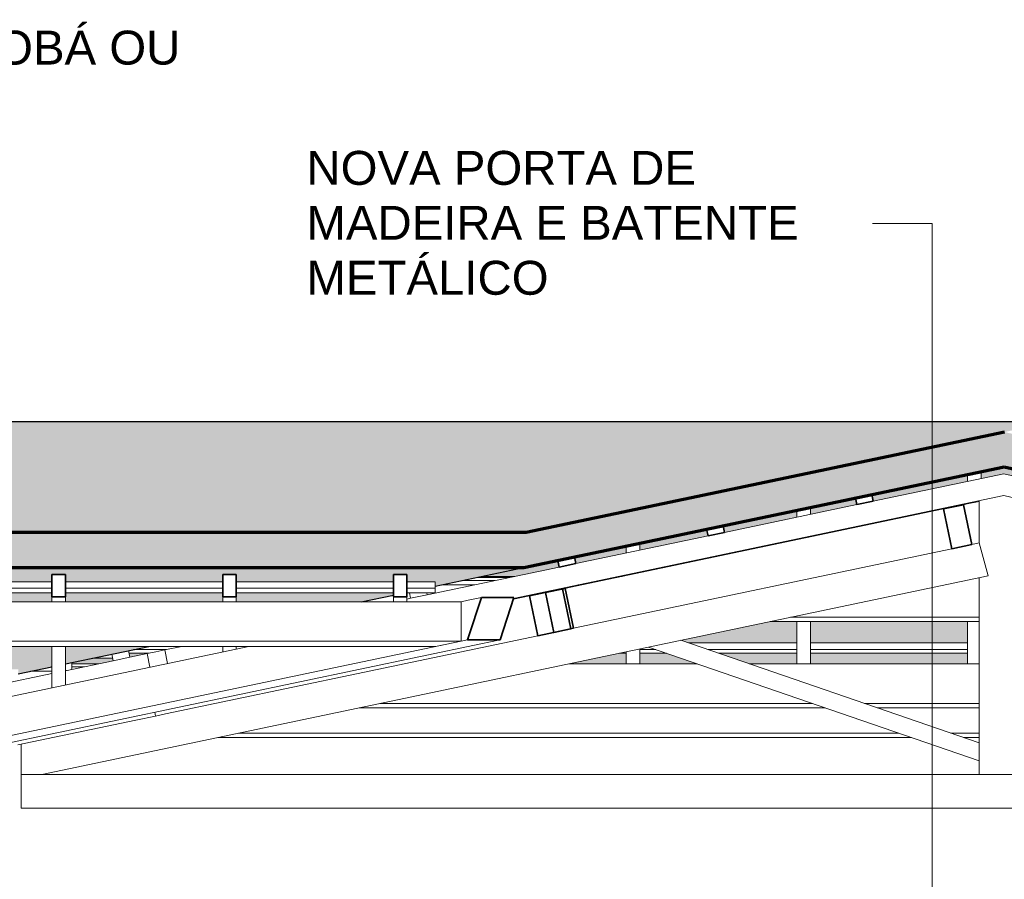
# Model space of a CAD drawing. Header units: millimetres. Extents: x -6278 to 66626, y -2027 to 8822.
# Tile 13 of 41: x 13057 to 15961, y 4839 to 7374. Entities that reach past the tile are written whole.
import ezdxf

# ---------------------------------------------------------------- set-up
doc = ezdxf.new("R2010")
doc.units = ezdxf.units.MM
for name, color, linetype, lineweight in [('A-GENM', 13, 'Continuous', 18), ('A-GLAZ-CWMG', 51, 'Continuous', 18), ('A-ROOF', 132, 'Continuous', 25), ('A-ROOF-PATT', 132, 'Continuous', 25), ('A-WALL', 113, 'Continuous', 18), ('G-ANNO-TEXT', 231, 'Continuous', 9)]:
    doc.layers.add(name, color=color, linetype=linetype, lineweight=lineweight)
doc.styles.add('Arial_3', font='arial.ttf', dxfattribs={"height": 100})

# ---------------------------------------------------------------- blocks, each defined once
blk = doc.blocks.new('Rectangular Mullion - 6x12 cm-3934083-CORTE C - MANTER _ CONSTRUIR')
at = {"layer": 'A-GLAZ-CWMG'}
for p, q in [((14404.8, 5728.7), (14502, 5728.7)), ((14808.6, 5728.7), (14818.4, 5728.7)), ((16465.1, 5728.7), (16508.6, 5728.7)), ((17332.1, 5728.7), (17380.3, 5728.7)), ((15886.8, 5611.5), (15330.4, 5611.5)), ((16528.8, 5611.5), (16036.8, 5611.5)), ((17018.5, 5611.5), (16975, 5611.5)), ((15269.8, 5598.7), (15886.8, 5598.7)), ((16036.8, 5598.7), (16584.1, 5598.7)), ((17030.3, 5598.7), (17073.8, 5598.7))]:
    blk.add_line(p, q, dxfattribs=at)
blk = doc.blocks.new('Rectangular Mullion - 6x12 cm-3933646-CORTE C - MANTER _ CONSTRUIR')
at = {"layer": 'A-GLAZ-CWMG'}
for p, q in [((14397.7, 5706.8), (14300.5, 5706.8)), ((14458.3, 5719.6), (14361.1, 5719.6)), ((14714.1, 5706.8), (14704.2, 5706.8)), ((14726.3, 5711.5), (14726.3, 5709.4))]:
    blk.add_line(p, q, dxfattribs=at)
blk = doc.blocks.new('Rectangular Mullion - 2x5 cm-4253628-CORTE C - MANTER _ CONSTRUIR')
at = {"layer": 'A-GLAZ-CWMG'}
for p, q in [((15030, 5535.7), (15348.9, 5535.7)), ((15388.9, 5535.7), (15852.3, 5535.7)), ((13378.9, 5505.5), (13439.1, 5505.5)), ((13489.6, 5516.1), (13392.4, 5516.1)), ((14825.9, 5505.5), (14845.4, 5505.5)), ((14933.2, 5516.1), (14885.4, 5516.1)), ((14885.4, 5505.5), (14964, 5505.5)), ((15348.9, 5516.1), (15086.8, 5516.1)), ((15117.6, 5505.5), (15348.9, 5505.5)), ((15852.3, 5516.1), (15388.9, 5516.1)), ((15388.9, 5505.5), (15852.3, 5505.5))]:
    blk.add_line(p, q, dxfattribs=at)
blk = doc.blocks.new('Rectangular Mullion - 2x5 cm-4253648-CORTE C - MANTER _ CONSTRUIR')
at = {"layer": 'A-GLAZ-CWMG'}
for p, q in [((14420.2, 5732), (14517.5, 5732)), ((14824, 5732), (14833.8, 5732)), ((16451, 5732), (16494.5, 5732)), ((17276.4, 5732), (17281.6, 5732)), ((17332.9, 5732), (17366.2, 5732))]:
    blk.add_line(p, q, dxfattribs=at)
blk = doc.blocks.new('Rectangular Mullion - 2x5 cm-4253676-CORTE C - MANTER _ CONSTRUIR')
at = {"layer": 'A-GLAZ-CWMG'}
blk.add_line((13330.9, 5490.8), (13271.6, 5490.8), dxfattribs=at)
blk = doc.blocks.new('Rectangular Mullion - 2x5 cm-4253688-CORTE C - MANTER _ CONSTRUIR')
at = {"layer": 'A-GLAZ-CWMG'}
for p, q in [((13328.4, 5502.7), (13332.5, 5483.1)), ((13332.5, 5483.1), (13381.4, 5493.4)), ((13381.4, 5493.4), (13377.3, 5513))]:
    blk.add_line(p, q, dxfattribs=at)
blk = doc.blocks.new('Rectangular Mullion - 2x5 cm-3922801-CORTE C - MANTER _ CONSTRUIR')
at = {"layer": 'A-GLAZ-CWMG'}
for p, q in [((14206.2, 5683.7), (14209.6, 5667.3)), ((14209.6, 5667.3), (14258.6, 5677.6)), ((14258.6, 5677.6), (14257.3, 5683.7))]:
    blk.add_line(p, q, dxfattribs=at)
blk = doc.blocks.new('Rectangular Mullion - 2x5 cm-4253690-CORTE C - MANTER _ CONSTRUIR')
at = {"layer": 'A-GLAZ-CWMG', "lineweight": 35}
for p, q in [((14693, 5789.3), (14644.1, 5779)), ((14644.1, 5779), (14648.2, 5759.4)), ((14697.1, 5769.7), (14693, 5789.3)), ((14648.2, 5759.4), (14697.1, 5769.7))]:
    blk.add_line(p, q, dxfattribs=at)
blk = doc.blocks.new('Rectangular Mullion - 2x5 cm-4253691-CORTE C - MANTER _ CONSTRUIR')
at = {"layer": 'A-GLAZ-CWMG', "lineweight": 35}
for p, q in [((15131.6, 5881.4), (15082.7, 5871.1)), ((15082.7, 5871.1), (15086.8, 5851.5)), ((15135.7, 5861.8), (15131.6, 5881.4)), ((15086.8, 5851.5), (15135.7, 5861.8))]:
    blk.add_line(p, q, dxfattribs=at)
blk = doc.blocks.new('Rectangular Mullion - 2x5 cm-4253692-CORTE C - MANTER _ CONSTRUIR')
at = {"layer": 'A-GLAZ-CWMG', "lineweight": 35}
for p, q in [((15570.2, 5973.5), (15521.3, 5963.2)), ((15521.3, 5963.2), (15525.4, 5943.6)), ((15525.4, 5943.6), (15574.3, 5953.9)), ((15574.3, 5953.9), (15570.2, 5973.5))]:
    blk.add_line(p, q, dxfattribs=at)
blk = doc.blocks.new('Rectangular Mullion - 2x5 cm-4253694-CORTE C - MANTER _ CONSTRUIR')
at = {"layer": 'A-GLAZ-CWMG'}
for p, q in [((9918.6, 5696.8), (9918.6, 5716.1)), ((9918.6, 5716.1), (10051.1, 5716.1)), ((9918.6, 5683.7), (9918.6, 5696.8)), ((10051.1, 5696.8), (9918.6, 5696.8)), ((10351.1, 5716.1), (10634.6, 5716.1)), ((10634.6, 5696.8), (10351.1, 5696.8)), ((10674.6, 5716.1), (11138.1, 5716.1)), ((11138.1, 5696.8), (10674.6, 5696.8)), ((11178.1, 5716.1), (11641.5, 5716.1)), ((11641.5, 5696.8), (11178.1, 5696.8)), ((11681.5, 5716.1), (12145, 5716.1)), ((12145, 5696.8), (11681.5, 5696.8)), ((12185, 5716.1), (12648.5, 5716.1)), ((12648.5, 5696.8), (12185, 5696.8)), ((12688.5, 5716.1), (13152, 5716.1)), ((13152, 5696.8), (12688.5, 5696.8)), ((13192, 5716.1), (13655.5, 5716.1)), ((13655.5, 5696.8), (13192, 5696.8)), ((13695.5, 5716.1), (14158.9, 5716.1)), ((14158.9, 5696.8), (13695.5, 5696.8)), ((14198.9, 5716.1), (14282, 5716.1)), ((14282, 5696.8), (14198.9, 5696.8)), ((14282, 5716.1), (14282, 5696.8)), ((14282, 5696.8), (14282, 5683.7)), ((9918.6, 5683.7), (10051.1, 5683.7)), ((10351.1, 5683.7), (10634.6, 5683.7)), ((10674.6, 5683.7), (11138.1, 5683.7)), ((11178.1, 5683.7), (11641.5, 5683.7)), ((11681.5, 5683.7), (12145, 5683.7)), ((12185, 5683.7), (12648.5, 5683.7)), ((12688.5, 5683.7), (13152, 5683.7)), ((13192, 5683.7), (13655.5, 5683.7)), ((13695.5, 5683.7), (14158.9, 5683.7)), ((14198.9, 5683.7), (14282, 5683.7))]:
    blk.add_line(p, q, dxfattribs=at)
blk = doc.blocks.new('Rectangular Mullion - 6x12 cm-3934015-CORTE C - MANTER _ CONSTRUIR')
at = {"layer": 'A-GLAZ-CWMG', "lineweight": 35}
for p, q in [((14665.9, 5696.7), (14607.2, 5684.4)), ((14690.6, 5579.3), (14665.9, 5696.7)), ((14607.2, 5684.4), (14631.8, 5566.9)), ((14631.8, 5566.9), (14690.6, 5579.3))]:
    blk.add_line(p, q, dxfattribs=at)
blk = doc.blocks.new('Rectangular Mullion - 6x12 cm 2-3933724-CORTE C - MANTER _ CONSTRUIR')
at = {"layer": 'A-GLAZ-CWMG'}
for p, q in [((15781.6, 5931), (14676.9, 5699)), ((15851.3, 5945.7), (15840.3, 5943.3))]:
    blk.add_line(p, q, dxfattribs=at)
blk = doc.blocks.new('Rectangular Mullion - 6x12 cm-4090307-CORTE C - MANTER _ CONSTRUIR')
at = {"layer": 'A-GLAZ-CWMG'}
for p, q in [((10411.1, 5657.1), (14358.5, 5657.1)), ((14358.5, 5541.3), (14358.5, 5657.1)), ((10411.1, 5525.6), (10411.1, 5541.3)), ((12746.7, 5541.3), (10411.1, 5541.3)), ((10411.1, 5525.6), (12746.7, 5525.6)), ((14358.5, 5541.3), (12816.7, 5541.3)), ((12816.7, 5525.6), (14283.6, 5525.6)), ((14283.6, 5525.6), (14358.5, 5541.3))]:
    blk.add_line(p, q, dxfattribs=at)
blk = doc.blocks.new('Rectangular Mullion - 4x6_3-3931213-CORTE C - MANTER _ CONSTRUIR')
at = {"layer": 'A-GLAZ-CWMG'}
for p, q in [((15959.6, 6034.8), (16364.8, 5941.6)), ((17368.5, 5646.2), (15959, 5970.3)), ((16413.6, 5930.4), (16823.1, 5836.2)), ((16871.8, 5825), (17281.3, 5730.9)), ((17330, 5719.7), (17601.9, 5657.1))]:
    blk.add_line(p, q, dxfattribs=at)
blk = doc.blocks.new('Rectangular Mullion - 4x6_3-V1-CORTE C - MANTER _ CONSTRUIR')
at = {"layer": 'A-GLAZ-CWMG'}
for p, q in [((15892.3, 6020.7), (15892.3, 6041.1)), ((15852.3, 6032.7), (15852.3, 6012.3)), ((15852.3, 5945.9), (15852.3, 5947.9)), ((15852.3, 5474.3), (15852.3, 5598.7))]:
    blk.add_line(p, q, dxfattribs=at)
blk = doc.blocks.new('Rectangular Mullion - 4x6_3-V2-CORTE C - MANTER _ CONSTRUIR')
at = {"layer": 'A-GLAZ-CWMG'}
for p, q in [((15348.9, 5906.6), (15348.9, 5927)), ((15388.9, 5915), (15388.9, 5935.4)), ((15348.9, 5840.1), (15348.9, 5842.2)), ((15388.9, 5848.5), (15388.9, 5850.6)), ((15348.9, 5474.3), (15348.9, 5598.7)), ((15388.9, 5474.3), (15388.9, 5598.7))]:
    blk.add_line(p, q, dxfattribs=at)
blk = doc.blocks.new('Rectangular Mullion - 4x6_3-V3-CORTE C - MANTER _ CONSTRUIR')
at = {"layer": 'A-GLAZ-CWMG'}
for p, q in [((14845.4, 5800.8), (14845.4, 5821.3)), ((14885.4, 5809.2), (14885.4, 5829.7)), ((14845.4, 5734.4), (14845.4, 5736.5)), ((14885.4, 5742.8), (14885.4, 5744.9)), ((14885.4, 5474.3), (14885.4, 5518)), ((14845.4, 5474.3), (14845.4, 5509.6))]:
    blk.add_line(p, q, dxfattribs=at)
blk = doc.blocks.new('Rectangular Mullion - 4x6_3-3931065-CORTE C - MANTER _ CONSTRUIR')
at = {"layer": 'A-GLAZ-CWMG'}
for p, q in [((13210.8, 5457.6), (13210.8, 5478)), ((13195.1, 5454.3), (13192, 5454.3))]:
    blk.add_line(p, q, dxfattribs=at)
blk = doc.blocks.new('Rectangular Mullion - 4x6_3-3934060-CORTE C - MANTER _ CONSTRUIR')
at = {"layer": 'A-GLAZ-CWMG'}
for p, q in [((13381.4, 5493.4), (13432.7, 5504.2)), ((13192, 5453.6), (13332.5, 5483.1)), ((12942.8, 5401.3), (13152, 5445.2)), ((12816.7, 5374.8), (12833.7, 5378.4)), ((12833.7, 5378.4), (12893.9, 5391)), ((12833.7, 5378.4), (12841.2, 5342.7))]:
    blk.add_line(p, q, dxfattribs=at)
blk = doc.blocks.new('Rectangular Mullion - 4x6_3-3934059-CORTE C - MANTER _ CONSTRUIR')
at = {"layer": 'A-GLAZ-CWMG'}
for p, q in [((13484.4, 5515), (13534.7, 5525.6)), ((13432.7, 5504.2), (13458.6, 5509.6)), ((13441, 5464.5), (13432.7, 5504.2)), ((13458.6, 5509.6), (13484.4, 5515)), ((13484.4, 5515), (13492.7, 5475.3))]:
    blk.add_line(p, q, dxfattribs=at)
blk = doc.blocks.new('Rectangular Mullion - 4x6_3-3934058-CORTE C - MANTER _ CONSTRUIR')
at = {"layer": 'A-GLAZ-CWMG'}
for p, q in [((15574.3, 5953.9), (15959.6, 6034.8)), ((14513.4, 5666.8), (15959, 5970.3)), ((15135.7, 5861.8), (15525.4, 5943.6)), ((14697.1, 5769.7), (15086.8, 5851.5)), ((14258.6, 5677.6), (14648.2, 5759.4)), ((14198.9, 5665.1), (14209.6, 5667.3))]:
    blk.add_line(p, q, dxfattribs=at)
blk = doc.blocks.new('Rectangular Mullion - 4x6_3-3931247-CORTE C - MANTER _ CONSTRUIR')
at = {"layer": 'A-GLAZ-CWMG', "lineweight": 35}
for p, q in [((14178.9, 5737.1), (14158.9, 5737.1)), ((14158.9, 5737.1), (14158.9, 5671.8)), ((14198.9, 5737.1), (14178.9, 5737.1)), ((14198.9, 5671.8), (14198.9, 5737.1)), ((14158.9, 5671.8), (14198.9, 5671.8))]:
    blk.add_line(p, q, dxfattribs=at)
at = {"layer": 'A-GLAZ-CWMG'}
for p, q in [((14158.9, 5657.1), (14158.9, 5671.8)), ((14198.9, 5657.1), (14198.9, 5671.8))]:
    blk.add_line(p, q, dxfattribs=at)
blk = doc.blocks.new('Rectangular Mullion - 4x6_3-3931249-CORTE C - MANTER _ CONSTRUIR')
at = {"layer": 'A-GLAZ-CWMG', "lineweight": 35}
for p, q in [((13675.5, 5737.1), (13655.5, 5737.1)), ((13655.5, 5737.1), (13655.5, 5671.8)), ((13695.5, 5737.1), (13675.5, 5737.1)), ((13695.5, 5671.8), (13695.5, 5737.1)), ((13655.5, 5671.8), (13695.5, 5671.8))]:
    blk.add_line(p, q, dxfattribs=at)
at = {"layer": 'A-GLAZ-CWMG'}
for p, q in [((13655.5, 5657.1), (13655.5, 5671.8)), ((13695.5, 5657.1), (13695.5, 5671.8)), ((13655.5, 5509.5), (13655.5, 5525.6)), ((13695.5, 5517.9), (13695.5, 5525.6))]:
    blk.add_line(p, q, dxfattribs=at)
blk = doc.blocks.new('Rectangular Mullion - 4x6_3-3931251-CORTE C - MANTER _ CONSTRUIR')
at = {"layer": 'A-GLAZ-CWMG', "lineweight": 35}
for p, q in [((13172, 5737.1), (13152, 5737.1)), ((13152, 5737.1), (13152, 5671.8)), ((13192, 5737.1), (13172, 5737.1)), ((13192, 5671.8), (13192, 5737.1)), ((13152, 5671.8), (13192, 5671.8))]:
    blk.add_line(p, q, dxfattribs=at)
at = {"layer": 'A-GLAZ-CWMG'}
for p, q in [((13152, 5657.1), (13152, 5671.8)), ((13192, 5657.1), (13192, 5671.8)), ((13152, 5403.8), (13152, 5525.6)), ((13192, 5412.2), (13192, 5525.6))]:
    blk.add_line(p, q, dxfattribs=at)
blk = doc.blocks.new('Rectangular Mullion - 6x12 cm-4082038-CORTE C - MANTER _ CONSTRUIR')
at = {"layer": 'A-GLAZ-CWMG'}
for p, q in [((13210.8, 5474.3), (13290.5, 5474.3)), ((14677.3, 5474.3), (15054.7, 5474.3)), ((15208.2, 5474.3), (15886.8, 5474.3)), ((14058.3, 5344.3), (15432.2, 5344.3)), ((15395.2, 5357), (14118.9, 5357)), ((15886.8, 5357), (15548.8, 5357)), ((15585.8, 5344.3), (15886.8, 5344.3))]:
    blk.add_line(p, q, dxfattribs=at)
blk = doc.blocks.new('Rectangular Mullion - 6x12 cm-4090282-CORTE C - MANTER _ CONSTRUIR')
at = {"layer": 'A-GLAZ-CWMG'}
for p, q in [((13152, 5465.1), (13149.5, 5465.1)), ((13246.7, 5465.1), (13210.8, 5465.1)), ((13152, 5452.4), (13088.9, 5452.4))]:
    blk.add_line(p, q, dxfattribs=at)
blk = doc.blocks.new('Rectangular Mullion - 6x12 cm 2-3933760-CORTE C - MANTER _ CONSTRUIR')
at = {"layer": 'A-GLAZ-CWMG'}
for p, q in [((15886.8, 5953.1), (15851.3, 5945.7)), ((16039.4, 5862.5), (16036.8, 5862))]:
    blk.add_line(p, q, dxfattribs=at)
blk = doc.blocks.new('Rectangular Mullion - 6x12 cm-3934024-CORTE C - MANTER _ CONSTRUIR')
at = {"layer": 'A-GLAZ-CWMG', "lineweight": 35}
for p, q in [((15840.3, 5943.3), (15781.6, 5931)), ((15781.6, 5931), (15806.2, 5813.6)), ((15865, 5825.9), (15840.3, 5943.3)), ((15806.2, 5813.6), (15865, 5825.9))]:
    blk.add_line(p, q, dxfattribs=at)
blk = doc.blocks.new('Rectangular Mullion - 6x12 cm 2-4252870-CORTE C - MANTER _ CONSTRUIR')
at = {"layer": 'A-GLAZ-CWMG'}
blk.add_line((14676.9, 5699), (14665.9, 5696.7), dxfattribs=at)
blk = doc.blocks.new('Rectangular Mullion - 6x12 cm-4252792-CORTE C - MANTER _ CONSTRUIR')
at = {"layer": 'A-GLAZ-CWMG'}
for p, q in [((13455.1, 5331.5), (13457.5, 5320.3)), ((13457.5, 5320.3), (13486.8, 5326.5))]:
    blk.add_line(p, q, dxfattribs=at)
blk = doc.blocks.new('Rectangular Mullion - 6x12 cm 2-3934061-CORTE C - MANTER _ CONSTRUIR')
at = {"layer": 'A-GLAZ-CWMG', "lineweight": 35}
for p, q in [((14657.9, 5695.1), (14560.7, 5674.6)), ((14682.6, 5577.6), (14657.9, 5695.1)), ((14560.7, 5674.6), (14585.3, 5557.2)), ((14585.3, 5557.2), (14682.6, 5577.6))]:
    blk.add_line(p, q, dxfattribs=at)
at = {"layer": 'A-GLAZ-CWMG'}
for p, q in [((14512.7, 5664.6), (14560.7, 5674.6)), ((14585.3, 5557.2), (14050, 5444.8))]:
    blk.add_line(p, q, dxfattribs=at)
blk = doc.blocks.new('Rectangular Mullion - 6x12 cm 2-V7-CORTE C - MANTER _ CONSTRUIR')
at = {"layer": 'A-GLAZ-CWMG'}
for p, q in [((14050, 5444.8), (13486.8, 5326.5)), ((13457.5, 5320.3), (13399.3, 5308.1))]:
    blk.add_line(p, q, dxfattribs=at)
blk = doc.blocks.new('Rectangular Mullion - 6x12 cm 2-3934062-CORTE C - MANTER _ CONSTRUIR')
at = {"layer": 'A-GLAZ-CWMG'}
for p, q in [((13399.3, 5308.1), (13051.2, 5235)), ((13021.8, 5228.9), (12921.1, 5207.7))]:
    blk.add_line(p, q, dxfattribs=at)
blk = doc.blocks.new('tesoura7 - tesoura-4029809-CORTE C - MANTER _ CONSTRUIR')
at = {"layer": 'A-GENM'}
for p, q in [((15886.8, 5955.2), (15886.8, 5830.5)), ((15806.2, 5813.6), (14690.6, 5579.3)), ((15886.8, 5830.5), (15865, 5825.9)), ((15912.9, 5733.8), (15886.8, 5830.5)), ((13122.4, 5147.8), (15912.9, 5733.8)), ((15886.8, 5728.3), (15886.8, 5147.8)), ((14911.7, 5523.5), (15886.8, 5187.8)), ((15886.8, 5240.7), (15007.1, 5543.6)), ((15886.8, 5187.8), (15886.8, 5240.7)), ((13061.1, 5147.8), (13122.4, 5147.8)), ((18544.9, 5147.8), (13122.4, 5147.8)), ((15886.8, 5147.8), (16036.8, 5147.8))]:
    blk.add_line(p, q, dxfattribs=at)
blk = doc.blocks.new('Rectangular Mullion - 6x12 cm-4082041-CORTE C - MANTER _ CONSTRUIR')
at = {"layer": 'A-GLAZ-CWMG'}
for p, q in [((13641.1, 5256.7), (15686.6, 5256.7)), ((15649.7, 5269.4), (13701.7, 5269.4)), ((15886.8, 5269.4), (15803.3, 5269.4)), ((15840.2, 5256.7), (15886.8, 5256.7))]:
    blk.add_line(p, q, dxfattribs=at)
blk = doc.blocks.new('Rectangular Mullion - 6x12 cm 2-4090249-CORTE C - MANTER _ CONSTRUIR')
at = {"layer": 'A-GLAZ-CWMG'}
for p, q in [((14379.5, 5661.5), (14358.5, 5657.1)), ((14377.8, 5545.4), (12882.3, 5231.3)), ((13732.2, 5525.6), (12882.3, 5347.1)), ((12919.8, 5219), (14417, 5533.5))]:
    blk.add_line(p, q, dxfattribs=at)
at = {"layer": 'A-GLAZ-CWMG', "lineweight": 35}
for p, q in [((14379.5, 5550.5), (14377.8, 5545.4)), ((14380.5, 5545.4), (14379.5, 5550.5)), ((14377.8, 5545.4), (14380.5, 5545.4))]:
    blk.add_line(p, q, dxfattribs=at)
blk = doc.blocks.new('Rectangular Mullion - 6x12 cm 2-4090251-CORTE C - MANTER _ CONSTRUIR')
at = {"layer": 'A-GLAZ-CWMG', "lineweight": 35}
for p, q in [((14418.5, 5669.7), (14379.5, 5550.5)), ((14514.4, 5669.7), (14418.5, 5669.7)), ((14473.7, 5545.4), (14514.4, 5669.7)), ((14379.5, 5550.5), (14380.5, 5545.4)), ((14380.5, 5545.4), (14473.7, 5545.4))]:
    blk.add_line(p, q, dxfattribs=at)
at = {"layer": 'A-GLAZ-CWMG'}
for p, q in [((14418.5, 5669.7), (14379.5, 5661.5)), ((14417, 5533.5), (14473.7, 5545.4))]:
    blk.add_line(p, q, dxfattribs=at)

msp = doc.modelspace()

# ---------------------------------------------------------------- hatches: boundary and pattern name
at = {"layer": 'A-ROOF-PATT'}
msp.add_hatch(color=9, dxfattribs=at).paths.add_polyline_path([(8751.145, 5425.061), (9918.615, 5425.461), (9918.615, 5861.419), (14550.035, 5861.419), (16110.538, 6189.125), (4043.835, 6189.125), (7100.089, 5425.061), (8169.058, 5425.061)], flags=0)
at = {"layer": 'A-ROOF-PATT', "lineweight": 18}
h = msp.add_hatch(color=171, dxfattribs=at)
h.paths.add_polyline_path([(-2756.905, 5328.765), (-1922.975, 5553.926), (6172.32, 5553.926), (7072.964, 5328.765), (7076.015, 5328.765), (7100.089, 5425.061), (6169.246, 5657.772), (-1921.993, 5657.772), (-2783.885, 5425.061), (-2757.885, 5328.765)], flags=0)
h.paths.add_polyline_path([(10497.405, 5757.799), (14543.183, 5757.799), (15960.162, 6055.365), (17253.295, 5757.944), (21981.115, 5757.944), (21981.115, 5861.564), (17248.907, 5861.564), (15961.139, 6157.751), (14550.035, 5861.419), (9918.615, 5861.419), (9918.615, 5757.799)], flags=0)
at = {"layer": 'A-ROOF-PATT'}
h = msp.add_hatch(color=9, dxfattribs=at)
h.paths.add_polyline_path([(-2298.321, 5431.887), (-2025.581, 5505.526), (-2029.844, 5505.526), (-2029.844, 5525.072), (-2374.974, 5431.887), (-2308.506, 5431.887)], flags=0)
h.paths.add_polyline_path([(16715.403, 5474.313), (16806.053, 5505.526), (16395.841, 5505.526), (16395.841, 5474.313)], flags=0)
h.paths.add_polyline_path([(16318.273, 5474.313), (16355.841, 5474.313), (16355.841, 5505.526), (16036.819, 5505.526), (16036.845, 5474.313)], flags=0)
h.paths.add_polyline_path([(15852.348, 5474.313), (15852.348, 5505.526), (15388.855, 5505.526), (15388.855, 5474.313), (15736.187, 5474.313)], flags=0)
h.paths.add_polyline_path([(18445.387, 5474.313), (18486.475, 5474.313), (18414.969, 5490.759), (18329.358, 5490.759), (18329.358, 5505.526), (18294.023, 5505.526), (18294.023, 5497.929), (18396.703, 5474.313)], flags=0)
h.paths.add_polyline_path([(6408.39, 5474.313), (6490.773, 5474.313), (6422.797, 5490.759), (6346.806, 5490.759), (6346.806, 5505.526), (6283.537, 5505.526), (6346.806, 5489.709)], flags=0)
h.paths.add_polyline_path([(17086.078, 5474.313), (17125.134, 5474.313), (16989.423, 5505.526), (16959.631, 5505.526), (16868.981, 5474.313), (16971.562, 5474.313)], flags=0)
h.paths.add_polyline_path([(6140.309, 5474.313), (6148.635, 5474.313), (6058.241, 5496.911), (6058.241, 5494.83)], flags=0)
h.paths.add_polyline_path([(13210.844, 5474.313), (13290.469, 5474.313), (13332.488, 5483.137), (13330.887, 5490.759), (13271.565, 5490.759), (13210.844, 5478.008)], flags=0)
h.paths.add_polyline_path([(15348.855, 5474.313), (15348.855, 5505.526), (15117.584, 5505.526), (15208.234, 5474.313)], flags=0)
h.paths.add_polyline_path([(15054.657, 5474.313), (14964.006, 5505.526), (14885.361, 5505.526), (14885.361, 5474.313), (14911.703, 5474.313)], flags=0)
h.paths.add_polyline_path([(14845.361, 5474.313), (14845.361, 5505.526), (14825.944, 5505.526), (14677.309, 5474.313), (14701.59, 5474.313)], flags=0)
h.paths.add_polyline_path([(13381.42, 5493.412), (13439.105, 5505.526), (13378.876, 5505.526)], flags=0)
h.paths.add_polyline_path([(-667.459, 5535.672), (-259.439, 5535.672), (-259.439, 5553.926), (-667.459, 5553.926)], flags=0)
h.paths.add_polyline_path([(-150.098, 5535.672), (244.055, 5535.672), (244.055, 5553.926), (-150.098, 5553.926)], flags=0)
h.paths.add_polyline_path([(-722.932, 5535.672), (-707.459, 5535.672), (-707.459, 5553.926), (-722.932, 5553.926)], flags=0)
h.paths.add_polyline_path([(-762.932, 5535.672), (-762.932, 5551.216), (-820.501, 5535.672)], flags=0)
h.paths.add_polyline_path([(4441.644, 5535.672), (4466.156, 5535.672), (4466.156, 5553.926), (4312.001, 5553.926), (4312.001, 5535.672)], flags=0)
h.paths.add_polyline_path([(4506.156, 5535.672), (4775.495, 5535.672), (4775.495, 5553.926), (4506.156, 5553.926)], flags=0)
h.paths.add_polyline_path([(3948.795, 5535.672), (3948.795, 5553.926), (3808.508, 5553.926), (3808.508, 5535.672), (3867.506, 5535.672)], flags=0)
h.paths.add_polyline_path([(327.264, 5535.672), (327.264, 5553.926), (284.055, 5553.926), (284.055, 5535.672)], flags=0)
h.paths.add_polyline_path([(3988.795, 5535.672), (4272.001, 5535.672), (4272.001, 5553.926), (3988.795, 5553.926)], flags=0)
h.paths.add_polyline_path([(3512.363, 5535.672), (3768.508, 5535.672), (3768.508, 5553.926), (3471.433, 5553.926), (3471.433, 5535.672)], flags=0)
h.paths.add_polyline_path([(367.264, 5535.672), (747.548, 5535.672), (747.548, 5553.926), (367.264, 5553.926)], flags=0)
h.paths.add_polyline_path([(5903.196, 5535.672), (5889.166, 5539.18), (5892.852, 5553.926), (5821.856, 5553.926), (5894.87, 5535.672)], flags=0)
h.paths.add_polyline_path([(6245.334, 5535.672), (6184.657, 5550.842), (6180.865, 5535.672), (6184.657, 5535.672)], flags=0)
h.paths.add_polyline_path([(15154.1, 5535.672), (15348.855, 5535.672), (15348.855, 5598.743), (15269.836, 5598.743), (15007.1, 5543.569), (15030.033, 5535.672)], flags=0)
h.paths.add_polyline_path([(-1921.993, 5535.672), (-1913.928, 5535.672), (-1846.322, 5553.926), (-1922.975, 5553.926), (-1990.581, 5535.672), (-1922.975, 5535.672)], flags=0)
h.paths.add_polyline_path([(4983.518, 5535.672), (4983.518, 5536.74), (4914.772, 5553.926), (4815.495, 5553.926), (4815.495, 5535.672)], flags=0)
h.paths.add_polyline_path([(15388.855, 5535.672), (15852.348, 5535.672), (15852.348, 5598.743), (15388.855, 5598.743), (15388.855, 5543.569)], flags=0)
h.paths.add_polyline_path([(16858.352, 5535.672), (16584.131, 5598.743), (16395.841, 5598.743), (16395.841, 5535.672)], flags=0)
h.paths.add_polyline_path([(16355.841, 5535.672), (16355.841, 5598.743), (16036.819, 5598.743), (16036.845, 5535.672), (16318.273, 5535.672)], flags=0)
h.paths.add_polyline_path([(3431.433, 5535.672), (3431.433, 5553.926), (3305.015, 5553.416), (3305.015, 5535.672)], flags=0)
h.paths.add_polyline_path([(3265.015, 5535.672), (3265.015, 5553.926), (3107.135, 5553.926), (3054.123, 5535.672)], flags=0)
h.paths.add_polyline_path([(787.548, 5535.672), (844.625, 5535.672), (844.625, 5549.022), (830.383, 5553.926), (787.548, 5553.926)], flags=0)
h.paths.add_polyline_path([(-190.098, 5535.672), (-190.098, 5553.926), (-219.439, 5553.926), (-219.439, 5535.672)], flags=0)
h.paths.add_polyline_path([(1036.973, 5535.672), (1251.041, 5535.672), (1251.041, 5553.926), (983.961, 5553.926)], flags=0)
h.paths.add_polyline_path([(2879.045, 5535.672), (2900.545, 5535.672), (2914.072, 5540.33), (2914.072, 5553.926), (2801.521, 5553.926), (2801.521, 5535.672)], flags=0)
h.paths.add_polyline_path([(1361.987, 5535.672), (1361.987, 5553.926), (1291.041, 5553.926), (1291.041, 5535.672)], flags=0)
h.paths.add_polyline_path([(2761.521, 5535.672), (2761.521, 5553.926), (2436.71, 5553.926), (2436.71, 5535.672)], flags=0)
h.paths.add_polyline_path([(2396.71, 5535.672), (2396.71, 5553.926), (2298.028, 5553.926), (2298.028, 5535.672), (2348.189, 5535.672)], flags=0)
h.paths.add_polyline_path([(1401.987, 5535.672), (1754.535, 5535.672), (1754.535, 5553.926), (1401.987, 5553.926)], flags=0)
h.paths.add_polyline_path([(2258.028, 5535.672), (2258.028, 5553.926), (2043.759, 5553.926), (2043.759, 5535.672)], flags=0)
h.paths.add_polyline_path([(1794.535, 5535.672), (1879.349, 5535.672), (1879.349, 5553.926), (1794.535, 5553.926)], flags=0)
h.paths.add_polyline_path([(-1669.044, 5540.636), (-1619.82, 5553.926), (-1672.515, 5553.495), (-1670.979, 5547.806)], flags=0)
h.paths.add_polyline_path([(6131.304, 5543.584), (6133.889, 5553.926), (6089.937, 5553.926), (6131.299, 5543.586)], flags=0)
h.paths.add_polyline_path([(17115.5, 5579.139), (17117.688, 5588.649), (17073.8, 5598.743), (17030.266, 5598.743), (17086.078, 5585.907)], flags=0)
h.paths.add_polyline_path([(14823.995, 5731.979), (14833.821, 5731.979), (14845.361, 5734.402), (14845.361, 5736.466)], flags=0)
h.paths.add_polyline_path([(17276.415, 5731.979), (17281.551, 5731.979), (17285.771, 5750.329), (17334.499, 5739.122), (17332.856, 5731.979), (17366.187, 5731.979), (16418.055, 5949.904), (16413.658, 5930.413), (16823.071, 5836.248), (16827.549, 5855.721), (16876.277, 5844.513), (16871.88, 5825.022), (17253.295, 5737.297)], flags=0)
h.paths.add_polyline_path([(14420.231, 5731.979), (14517.452, 5731.979), (14648.213, 5759.439), (14644.107, 5778.993), (14543.183, 5757.799)], flags=0)
h.paths.add_polyline_path([(16494.515, 5731.979), (16395.841, 5754.674), (16395.841, 5744.661), (16450.98, 5731.979)], flags=0)
h.paths.add_polyline_path([(14885.361, 5742.802), (15348.855, 5840.136), (15348.855, 5842.2), (14885.361, 5744.866)], flags=0)
h.paths.add_polyline_path([(16355.841, 5753.861), (16355.841, 5763.874), (16110.98, 5820.192), (16108.793, 5810.682), (16318.273, 5762.502)], flags=0)
h.paths.add_polyline_path([(14697.146, 5769.715), (14845.361, 5800.84), (14845.361, 5821.256), (14693.04, 5789.269)], flags=0)
h.paths.add_polyline_path([(14885.361, 5809.24), (15086.788, 5851.54), (15082.682, 5871.094), (14885.361, 5829.656)], flags=0)
h.paths.add_polyline_path([(16050.32, 5824.131), (16052.507, 5833.641), (16036.819, 5837.249), (16036.845, 5827.23)], flags=0)
h.paths.add_polyline_path([(15388.855, 5848.536), (15852.348, 5945.87), (15852.348, 5947.933), (15388.855, 5850.6)], flags=0)
h.paths.add_polyline_path([(15135.721, 5861.816), (15348.855, 5906.574), (15348.855, 5926.99), (15131.615, 5881.37)], flags=0)
h.paths.add_polyline_path([(15388.855, 5914.974), (15525.364, 5943.641), (15521.257, 5963.195), (15388.855, 5935.39)], flags=0)
h.paths.add_polyline_path([(16355.841, 5943.711), (16355.841, 5964.358), (15959.022, 6055.125), (15892.348, 6041.124), (15892.348, 6020.707), (15960.162, 6034.717), (16224.256, 5973.976)], flags=0)
h.paths.add_polyline_path([(15574.296, 5953.916), (15852.348, 6012.307), (15852.348, 6032.724), (15570.19, 5973.47)], flags=0)
h = msp.add_hatch(color=9, dxfattribs=at)
h.paths.add_polyline_path([(10051.115, 5328.765), (10051.115, 5425.461), (9918.615, 5425.461), (9918.615, 5328.765)], flags=0)
h.paths.add_polyline_path([(11516.057, 5342.714), (11641.55, 5342.714), (11641.55, 5425.461), (11178.071, 5425.461), (11178.071, 5342.714), (11370.535, 5342.714)], flags=0)
h.paths.add_polyline_path([(10411.115, 5342.714), (10634.593, 5342.714), (10634.593, 5425.461), (10411.115, 5425.461), (10411.115, 5368.469)], flags=0)
h.paths.add_polyline_path([(11138.071, 5342.714), (11138.071, 5425.461), (10674.593, 5425.461), (10674.593, 5342.714), (11079.492, 5342.714)], flags=0)
h.paths.add_polyline_path([(11681.55, 5342.714), (12145.028, 5342.714), (12145.028, 5425.461), (11681.55, 5425.461), (11681.55, 5368.469)], flags=0)
h.paths.add_polyline_path([(12185.028, 5342.714), (12566.589, 5342.714), (12648.506, 5359.917), (12648.506, 5425.461), (12185.028, 5425.461), (12185.028, 5368.469)], flags=0)
h.paths.add_polyline_path([(12688.506, 5368.317), (12746.683, 5380.534), (12746.683, 5425.461), (12688.506, 5425.461), (12688.506, 5368.469)], flags=0)
h.paths.add_polyline_path([(12816.683, 5395.234), (12960.622, 5425.461), (12816.683, 5425.461)], flags=0)
h.paths.add_polyline_path([(13052.533, 5444.763), (13151.985, 5465.647), (13151.985, 5525.599), (12816.683, 5525.599), (12816.683, 5457.863), (13052.533, 5457.863)], flags=0)
h.paths.add_polyline_path([(12746.683, 5457.863), (12746.683, 5525.599), (12688.506, 5525.599), (12688.506, 5457.863)], flags=0)
h.paths.add_polyline_path([(12648.506, 5457.863), (12648.506, 5525.599), (12185.028, 5525.599), (12185.028, 5457.863), (12243.666, 5457.863)], flags=0)
h.paths.add_polyline_path([(11079.492, 5457.863), (11138.071, 5457.863), (11138.071, 5525.599), (10674.593, 5525.599), (10674.593, 5457.863)], flags=0)
h.paths.add_polyline_path([(11178.071, 5457.863), (11641.55, 5457.863), (11641.55, 5525.599), (11178.071, 5525.599)], flags=0)
h.paths.add_polyline_path([(10411.115, 5457.863), (10634.593, 5457.863), (10634.593, 5525.599), (10411.115, 5525.599)], flags=0)
h.paths.add_polyline_path([(11681.55, 5457.863), (12145.028, 5457.863), (12145.028, 5525.599), (11681.55, 5525.599)], flags=0)
h.paths.add_polyline_path([(9918.615, 5457.863), (10051.115, 5457.863), (10051.115, 5554.559), (9918.615, 5554.559)], flags=0)
h.paths.add_polyline_path([(13191.985, 5474.047), (13437.47, 5525.599), (13191.985, 5525.599), (13191.985, 5483.118)], flags=0)
h.paths.add_polyline_path([(9918.615, 5586.961), (10051.115, 5586.961), (10051.115, 5683.658), (9918.615, 5683.658)], flags=0)
h.paths.add_polyline_path([(13695.463, 5657.128), (14063.796, 5657.128), (14158.941, 5677.108), (14158.941, 5683.658), (13695.463, 5683.658), (13695.463, 5661.534)], flags=0)
h.paths.add_polyline_path([(13655.463, 5657.128), (13655.463, 5683.658), (13191.985, 5683.658), (13191.985, 5657.128), (13407.839, 5657.128)], flags=0)
h.paths.add_polyline_path([(12688.506, 5657.128), (13151.985, 5657.128), (13151.985, 5683.658), (12688.506, 5683.658), (12688.506, 5671.814)], flags=0)
h.paths.add_polyline_path([(12644.007, 5657.128), (12648.506, 5657.128), (12648.506, 5683.658), (12185.028, 5683.658), (12185.028, 5657.128), (12243.666, 5657.128)], flags=0)
h.paths.add_polyline_path([(11138.071, 5657.128), (11138.071, 5683.658), (10674.593, 5683.658), (10674.593, 5657.128), (11133.572, 5657.128)], flags=0)
h.paths.add_polyline_path([(11178.071, 5657.128), (11641.55, 5657.128), (11641.55, 5683.658), (11178.071, 5683.658), (11178.071, 5671.814)], flags=0)
h.paths.add_polyline_path([(10411.115, 5657.128), (10634.593, 5657.128), (10634.593, 5683.658), (10351.115, 5683.658), (10351.115, 5669.722), (10411.115, 5669.722)], flags=0)
h.paths.add_polyline_path([(12145.028, 5657.128), (12145.028, 5683.658), (11681.55, 5683.658), (11681.55, 5657.128), (12140.528, 5657.128)], flags=0)
h.paths.add_polyline_path([(14282.04, 5702.959), (14543.183, 5757.799), (10351.115, 5757.799), (10351.115, 5716.059), (10634.593, 5716.059), (10634.593, 5737.095), (10674.593, 5737.095), (10674.593, 5716.059), (11138.071, 5716.059), (11138.071, 5737.095), (11178.071, 5737.095), (11178.071, 5716.059), (11641.55, 5716.059), (11641.55, 5737.095), (11681.55, 5737.095), (11681.55, 5716.059), (12145.028, 5716.059), (12145.028, 5737.095), (12185.028, 5737.095), (12185.028, 5716.059), (12648.506, 5716.059), (12648.506, 5737.095), (12688.506, 5737.095), (12688.506, 5716.059), (13151.985, 5716.059), (13151.985, 5737.095), (13191.985, 5737.095), (13191.985, 5716.059), (13655.463, 5716.059), (13655.463, 5737.095), (13695.463, 5737.095), (13695.463, 5716.059), (14158.941, 5716.059), (14158.941, 5737.095), (14198.941, 5737.095), (14198.941, 5716.059), (14282.04, 5716.059)], flags=0)
h.paths.add_polyline_path([(10051.115, 5716.059), (10051.115, 5757.799), (9918.615, 5757.799), (9918.615, 5716.059)], flags=0)

# ---------------------------------------------------------------- linework, layer by layer
at = {"layer": 'A-ROOF', "color": 5}
for p, q in [((4043.835, 6189.125), (16110.538, 6189.125)), ((14282.04, 5702.959), (14543.183, 5757.799)), ((14063.796, 5657.128), (14158.941, 5677.108)), ((13191.985, 5474.047), (13437.47, 5525.599)), ((13052.533, 5444.763), (13151.985, 5465.647))]:
    msp.add_line(p, q, dxfattribs=at)
at = {"layer": 'A-ROOF', "color": 7, "lineweight": 70}
for p, q in [((15961.139, 6157.751), (14550.035, 5861.419)), ((14543.183, 5757.799), (15960.162, 6055.365)), ((15960.162, 6055.365), (17253.295, 5757.944)), ((14550.035, 5861.419), (9918.615, 5861.419)), ((9918.615, 5757.799), (14543.183, 5757.799))]:
    msp.add_line(p, q, dxfattribs=at)
at = {"layer": 'A-WALL'}
for p in [(13061.115, 5237.093), (18846.115, 5048.7)]:
    msp.add_line(p, (13061.115, 5048.7), dxfattribs=at)
at = {"layer": 'G-ANNO-TEXT', "color": 250}
for p, q in [((15747.814, 6772.669), (15571.548, 6772.669)), ((15747.814, 2676.628), (15747.814, 6772.669))]:
    msp.add_line(p, q, dxfattribs=at)

# ---------------------------------------------------------------- block references
at = {"layer": 'A-GENM'}
msp.add_blockref('tesoura7 - tesoura-4029809-CORTE C - MANTER _ CONSTRUIR', (0, 0), dxfattribs=at)
at = {"layer": 'A-GLAZ-CWMG'}
for name in ['Rectangular Mullion - 4x6_3-V1-CORTE C - MANTER _ CONSTRUIR', 'Rectangular Mullion - 4x6_3-3934058-CORTE C - MANTER _ CONSTRUIR', 'Rectangular Mullion - 4x6_3-3931213-CORTE C - MANTER _ CONSTRUIR', 'Rectangular Mullion - 2x5 cm-4253692-CORTE C - MANTER _ CONSTRUIR', 'Rectangular Mullion - 6x12 cm 2-3933760-CORTE C - MANTER _ CONSTRUIR', 'Rectangular Mullion - 6x12 cm 2-3933724-CORTE C - MANTER _ CONSTRUIR', 'Rectangular Mullion - 4x6_3-V2-CORTE C - MANTER _ CONSTRUIR', 'Rectangular Mullion - 6x12 cm-3934024-CORTE C - MANTER _ CONSTRUIR', 'Rectangular Mullion - 2x5 cm-4253691-CORTE C - MANTER _ CONSTRUIR', 'Rectangular Mullion - 4x6_3-V3-CORTE C - MANTER _ CONSTRUIR', 'Rectangular Mullion - 2x5 cm-4253690-CORTE C - MANTER _ CONSTRUIR', 'Rectangular Mullion - 4x6_3-3931251-CORTE C - MANTER _ CONSTRUIR', 'Rectangular Mullion - 4x6_3-3931249-CORTE C - MANTER _ CONSTRUIR', 'Rectangular Mullion - 4x6_3-3931247-CORTE C - MANTER _ CONSTRUIR', 'Rectangular Mullion - 6x12 cm-3934083-CORTE C - MANTER _ CONSTRUIR', 'Rectangular Mullion - 2x5 cm-4253648-CORTE C - MANTER _ CONSTRUIR', 'Rectangular Mullion - 2x5 cm-4253694-CORTE C - MANTER _ CONSTRUIR', 'Rectangular Mullion - 6x12 cm 2-3934061-CORTE C - MANTER _ CONSTRUIR', 'Rectangular Mullion - 6x12 cm-3933646-CORTE C - MANTER _ CONSTRUIR', 'Rectangular Mullion - 6x12 cm-3934015-CORTE C - MANTER _ CONSTRUIR', 'Rectangular Mullion - 6x12 cm 2-4252870-CORTE C - MANTER _ CONSTRUIR', 'Rectangular Mullion - 2x5 cm-3922801-CORTE C - MANTER _ CONSTRUIR', 'Rectangular Mullion - 6x12 cm 2-4090251-CORTE C - MANTER _ CONSTRUIR', 'Rectangular Mullion - 6x12 cm-4090307-CORTE C - MANTER _ CONSTRUIR', 'Rectangular Mullion - 6x12 cm 2-4090249-CORTE C - MANTER _ CONSTRUIR', 'Rectangular Mullion - 2x5 cm-4253628-CORTE C - MANTER _ CONSTRUIR', 'Rectangular Mullion - 4x6_3-3934059-CORTE C - MANTER _ CONSTRUIR', 'Rectangular Mullion - 2x5 cm-4253676-CORTE C - MANTER _ CONSTRUIR', 'Rectangular Mullion - 4x6_3-3934060-CORTE C - MANTER _ CONSTRUIR', 'Rectangular Mullion - 2x5 cm-4253688-CORTE C - MANTER _ CONSTRUIR', 'Rectangular Mullion - 6x12 cm-4082038-CORTE C - MANTER _ CONSTRUIR', 'Rectangular Mullion - 6x12 cm-4090282-CORTE C - MANTER _ CONSTRUIR', 'Rectangular Mullion - 4x6_3-3931065-CORTE C - MANTER _ CONSTRUIR', 'Rectangular Mullion - 6x12 cm 2-V7-CORTE C - MANTER _ CONSTRUIR', 'Rectangular Mullion - 6x12 cm-4082041-CORTE C - MANTER _ CONSTRUIR', 'Rectangular Mullion - 6x12 cm-4252792-CORTE C - MANTER _ CONSTRUIR', 'Rectangular Mullion - 6x12 cm 2-3934062-CORTE C - MANTER _ CONSTRUIR']:
    msp.add_blockref(name, (0, 0), dxfattribs=at)

# ---------------------------------------------------------------- texts
at = {"layer": 'G-ANNO-TEXT', "color": 7, "char_height": 100, "attachment_point": 1, "style": 'Arial_3'}
for s, insert, width in [('MADEIRA JATOBÁ OU ', (12063.82, 7341.331), 1859.915), ('NOVA PORTA DE ', (13902.51, 6986.685), 1467.08812), ('MADEIRA E BATENTE ', (13902.51, 6824.627), 1843.88125), ('METÁLICO', (13902.51, 6662.57), 877.84781)]:
    msp.add_mtext(s, dxfattribs=dict(at, insert=insert, width=width))

doc.saveas('drawing.dxf')
